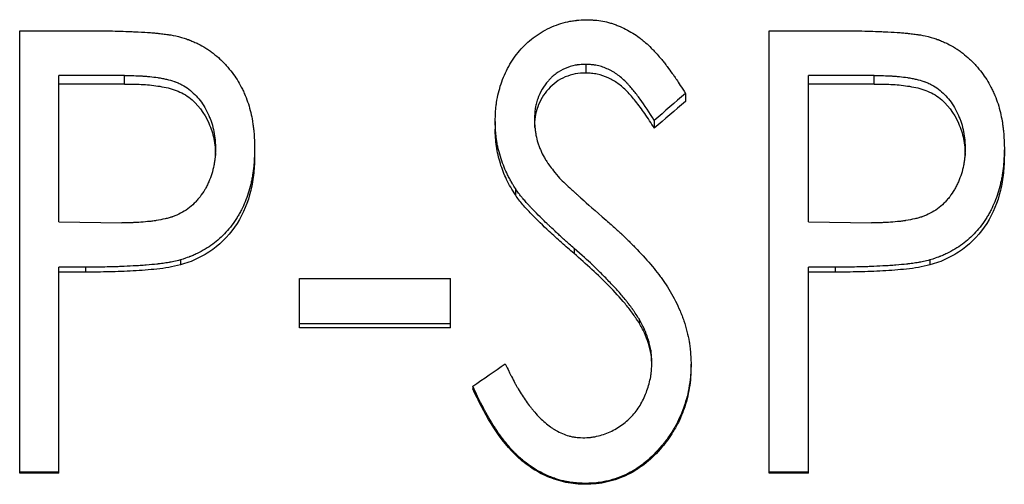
# Model space of a CAD drawing. Header units: millimetres. Extents: x -115 to 135, y -26 to 81.
# Tile 10 of 16: x -0.22 to 11.06, y 0.54 to 5.86. Entities that reach past the tile are written whole.
import ezdxf

# ---------------------------------------------------------------- set-up
doc = ezdxf.new("R2010")
doc.units = ezdxf.units.MM

msp = doc.modelspace()

# ---------------------------------------------------------------- linework, layer by layer
at = {"color": 7, "linetype": 'Continuous', "lineweight": 25}
for p, q in [((-0.224, 5.73), (0.634, 5.73)), ((-0.224, 0.667), (-0.224, 5.73)), ((8.365, 5.73), (9.224, 5.73)), ((8.365, 0.667), (8.365, 5.73)), ((6.262, 5.346), (6.262, 5.247)), ((0.977, 5.218), (0.224, 5.218)), ((0.224, 3.543), (0.224, 5.218)), ((0.977, 5.121), (0.977, 5.218)), ((9.566, 5.218), (8.814, 5.218)), ((8.814, 3.543), (8.814, 5.218)), ((9.566, 5.121), (9.566, 5.218)), ((0.977, 5.121), (0.224, 5.121)), ((9.566, 5.121), (8.814, 5.121)), ((7.404, 5.013), (7.404, 4.92)), ((5.224, 4.691), (5.224, 4.605)), ((7.047, 4.704), (7.047, 4.617)), ((2.468, 4.388), (2.468, 4.306)), ((11.058, 4.388), (11.058, 4.306)), ((5.455, 3.926), (5.455, 3.853)), ((0.224, 3.543), (0.946, 3.532)), ((8.814, 3.543), (9.535, 3.532)), ((6.129, 3.239), (6.129, 3.179)), ((1.617, 3.107), (1.617, 3.05)), ((10.206, 3.107), (10.206, 3.05)), ((0.53, 3.024), (0.224, 3.024)), ((0.224, 0.667), (0.224, 3.024)), ((0.53, 2.968), (0.224, 2.968)), ((0.53, 3.024), (0.53, 2.968)), ((9.12, 3.024), (8.814, 3.024)), ((8.814, 0.667), (8.814, 3.024)), ((9.12, 2.968), (8.814, 2.968)), ((9.12, 3.024), (9.12, 2.968)), ((2.981, 2.894), (4.712, 2.894)), ((2.981, 2.33), (2.981, 2.894)), ((4.712, 2.33), (4.712, 2.894)), ((4.712, 2.374), (2.981, 2.374)), ((6.872, 2.431), (6.872, 2.386)), ((4.712, 2.33), (2.981, 2.33)), ((7.468, 1.926), (7.468, 1.89)), ((4.968, 1.661), (4.968, 1.63)), ((0.224, 0.679), (-0.224, 0.679)), ((8.814, 0.679), (8.365, 0.679)), ((0.224, 0.667), (-0.224, 0.667)), ((8.814, 0.667), (8.365, 0.667)), ((6.257, 0.549), (6.257, 0.538))]:
    msp.add_line(p, q, dxfattribs=at)
for points, knots in [([(5.224, 4.691), (5.225, 4.716), (5.226, 4.737), (5.227, 4.764), (5.227, 4.773), (5.227, 4.784), (5.228, 4.788), (5.228, 4.793), (5.228, 4.795), (5.228, 4.798), (5.228, 4.799), (5.23, 4.82), (5.231, 4.838), (5.235, 4.874), (5.237, 4.891), (5.252, 4.984), (5.269, 5.055), (5.313, 5.19), (5.343, 5.257), (5.397, 5.355), (5.416, 5.386), (5.458, 5.446), (5.479, 5.474), (5.551, 5.557), (5.603, 5.606), (5.69, 5.672), (5.72, 5.692), (5.782, 5.73), (5.814, 5.747), (5.918, 5.796), (5.986, 5.819), (6.072, 5.838), (6.09, 5.841), (6.117, 5.845), (6.126, 5.847), (6.14, 5.848), (6.144, 5.849), (6.151, 5.85), (6.154, 5.85), (6.158, 5.85), (6.161, 5.851), (6.187, 5.853), (6.223, 5.855), (6.272, 5.857)], [0, 0, 0, 0, 0.03125, 0.03125, 0.046875, 0.046875, 0.054688, 0.054688, 0.058594, 0.058594, 0.0625, 0.0625, 0.09375, 0.09375, 0.125, 0.125, 0.25, 0.25, 0.375, 0.375, 0.4375, 0.4375, 0.5, 0.5, 0.625, 0.625, 0.6875, 0.6875, 0.75, 0.75, 0.875, 0.875, 0.90625, 0.90625, 0.921875, 0.921875, 0.929688, 0.929688, 0.933594, 0.933594, 0.9375, 0.9375, 1, 1, 1, 1]), ([(6.272, 5.857), (6.293, 5.856), (6.311, 5.856), (6.334, 5.854), (6.341, 5.854), (6.35, 5.853), (6.354, 5.853), (6.358, 5.853), (6.359, 5.853), (6.362, 5.853), (6.363, 5.853), (6.398, 5.85), (6.428, 5.846), (6.486, 5.835), (6.515, 5.828), (6.559, 5.815), (6.574, 5.81), (6.604, 5.8), (6.62, 5.794), (6.692, 5.765), (6.747, 5.737), (6.826, 5.688), (6.851, 5.671), (6.888, 5.644), (6.9, 5.634), (6.918, 5.619), (6.924, 5.614), (6.936, 5.604), (6.942, 5.599), (6.969, 5.575), (6.991, 5.555), (7.023, 5.522), (7.034, 5.511), (7.051, 5.493), (7.056, 5.487), (7.065, 5.478), (7.068, 5.475), (7.073, 5.469), (7.077, 5.465), (7.095, 5.445), (7.113, 5.424), (7.142, 5.388), (7.152, 5.376), (7.168, 5.355), (7.174, 5.349), (7.182, 5.338), (7.185, 5.334), (7.19, 5.327), (7.193, 5.323), (7.216, 5.294), (7.234, 5.268), (7.261, 5.231), (7.27, 5.218), (7.283, 5.199), (7.287, 5.193), (7.293, 5.184), (7.295, 5.181), (7.299, 5.176), (7.3, 5.175), (7.302, 5.172), (7.303, 5.17), (7.325, 5.136), (7.359, 5.084), (7.404, 5.013)], [0, 0, 0, 0, 0.03125, 0.03125, 0.046875, 0.046875, 0.054688, 0.054688, 0.058594, 0.058594, 0.0625, 0.0625, 0.125, 0.125, 0.1875, 0.1875, 0.21875, 0.21875, 0.25, 0.25, 0.375, 0.375, 0.4375, 0.4375, 0.46875, 0.46875, 0.484375, 0.484375, 0.5, 0.5, 0.5625, 0.5625, 0.59375, 0.59375, 0.609375, 0.609375, 0.617188, 0.617188, 0.625, 0.625, 0.6875, 0.6875, 0.71875, 0.71875, 0.734375, 0.734375, 0.742188, 0.742188, 0.75, 0.75, 0.8125, 0.8125, 0.84375, 0.84375, 0.859375, 0.859375, 0.867188, 0.867188, 0.871094, 0.871094, 0.875, 0.875, 1, 1, 1, 1]), ([(0.634, 5.73), (0.729, 5.73), (0.818, 5.729), (0.943, 5.726), (0.983, 5.724), (1.041, 5.722), (1.06, 5.721), (1.088, 5.72), (1.098, 5.72), (1.112, 5.719), (1.116, 5.719), (1.123, 5.719), (1.125, 5.718), (1.13, 5.718), (1.131, 5.718), (1.186, 5.715), (1.232, 5.712), (1.294, 5.708), (1.314, 5.706), (1.342, 5.704), (1.35, 5.703), (1.363, 5.701), (1.367, 5.701), (1.374, 5.7), (1.376, 5.7), (1.38, 5.7), (1.381, 5.699), (1.406, 5.697), (1.427, 5.694), (1.458, 5.69), (1.468, 5.688), (1.483, 5.686), (1.488, 5.685), (1.498, 5.684), (1.503, 5.683), (1.541, 5.677), (1.582, 5.668), (1.63, 5.655)], [0, 0, 0, 0, 0.25, 0.25, 0.375, 0.375, 0.4375, 0.4375, 0.46875, 0.46875, 0.484375, 0.484375, 0.492188, 0.492188, 0.5, 0.5, 0.625, 0.625, 0.6875, 0.6875, 0.71875, 0.71875, 0.734375, 0.734375, 0.742188, 0.742188, 0.75, 0.75, 0.8125, 0.8125, 0.84375, 0.84375, 0.859375, 0.859375, 0.875, 0.875, 1, 1, 1, 1]), ([(1.63, 5.655), (1.651, 5.648), (1.67, 5.642), (1.694, 5.634), (1.702, 5.631), (1.712, 5.628), (1.715, 5.627), (1.72, 5.625), (1.721, 5.624), (1.724, 5.623), (1.725, 5.623), (1.742, 5.617), (1.757, 5.61), (1.78, 5.6), (1.788, 5.596), (1.804, 5.589), (1.813, 5.585), (1.849, 5.566), (1.878, 5.55), (1.922, 5.523), (1.936, 5.514), (1.964, 5.494), (1.979, 5.483), (2.02, 5.452), (2.046, 5.43), (2.083, 5.395), (2.095, 5.383), (2.119, 5.359), (2.13, 5.347), (2.19, 5.279), (2.232, 5.225), (2.283, 5.144), (2.299, 5.116), (2.323, 5.07), (2.331, 5.055), (2.346, 5.023), (2.353, 5.005), (2.373, 4.958), (2.385, 4.926), (2.406, 4.861), (2.416, 4.827), (2.431, 4.762), (2.437, 4.729), (2.446, 4.679), (2.448, 4.662), (2.452, 4.636), (2.453, 4.627), (2.455, 4.614), (2.455, 4.61), (2.456, 4.604), (2.456, 4.601), (2.457, 4.597), (2.457, 4.594), (2.463, 4.542), (2.466, 4.473), (2.468, 4.388)], [0, 0, 0, 0, 0.03125, 0.03125, 0.046875, 0.046875, 0.054688, 0.054688, 0.058594, 0.058594, 0.0625, 0.0625, 0.09375, 0.09375, 0.109375, 0.109375, 0.125, 0.125, 0.1875, 0.1875, 0.21875, 0.21875, 0.25, 0.25, 0.3125, 0.3125, 0.34375, 0.34375, 0.375, 0.375, 0.5, 0.5, 0.5625, 0.5625, 0.59375, 0.59375, 0.625, 0.625, 0.6875, 0.6875, 0.75, 0.75, 0.8125, 0.8125, 0.84375, 0.84375, 0.859375, 0.859375, 0.867188, 0.867188, 0.871094, 0.871094, 0.875, 0.875, 1, 1, 1, 1]), ([(9.224, 5.73), (9.318, 5.73), (9.407, 5.729), (9.532, 5.726), (9.573, 5.724), (9.631, 5.722), (9.65, 5.721), (9.678, 5.72), (9.687, 5.72), (9.701, 5.719), (9.706, 5.719), (9.713, 5.719), (9.715, 5.718), (9.719, 5.718), (9.721, 5.718), (9.775, 5.715), (9.822, 5.712), (9.884, 5.708), (9.904, 5.706), (9.931, 5.704), (9.94, 5.703), (9.953, 5.701), (9.957, 5.701), (9.963, 5.7), (9.965, 5.7), (9.969, 5.7), (9.971, 5.699), (9.995, 5.697), (10.017, 5.694), (10.048, 5.69), (10.058, 5.688), (10.073, 5.686), (10.078, 5.685), (10.088, 5.684), (10.093, 5.683), (10.131, 5.677), (10.171, 5.668), (10.219, 5.655)], [0, 0, 0, 0, 0.25, 0.25, 0.375, 0.375, 0.4375, 0.4375, 0.46875, 0.46875, 0.484375, 0.484375, 0.492188, 0.492188, 0.5, 0.5, 0.625, 0.625, 0.6875, 0.6875, 0.71875, 0.71875, 0.734375, 0.734375, 0.742188, 0.742188, 0.75, 0.75, 0.8125, 0.8125, 0.84375, 0.84375, 0.859375, 0.859375, 0.875, 0.875, 1, 1, 1, 1]), ([(10.219, 5.655), (10.241, 5.648), (10.26, 5.642), (10.284, 5.634), (10.291, 5.631), (10.302, 5.628), (10.305, 5.627), (10.309, 5.625), (10.311, 5.624), (10.314, 5.623), (10.314, 5.623), (10.331, 5.617), (10.347, 5.61), (10.37, 5.6), (10.378, 5.596), (10.394, 5.589), (10.402, 5.585), (10.439, 5.566), (10.468, 5.55), (10.511, 5.523), (10.526, 5.514), (10.554, 5.494), (10.569, 5.483), (10.61, 5.452), (10.635, 5.43), (10.673, 5.395), (10.685, 5.383), (10.709, 5.359), (10.72, 5.347), (10.78, 5.279), (10.821, 5.225), (10.873, 5.144), (10.889, 5.116), (10.913, 5.07), (10.92, 5.055), (10.935, 5.023), (10.943, 5.005), (10.963, 4.958), (10.975, 4.926), (10.996, 4.861), (11.005, 4.827), (11.02, 4.762), (11.027, 4.729), (11.036, 4.679), (11.038, 4.662), (11.042, 4.636), (11.043, 4.627), (11.044, 4.614), (11.045, 4.61), (11.046, 4.604), (11.046, 4.601), (11.046, 4.597), (11.047, 4.594), (11.052, 4.542), (11.056, 4.473), (11.058, 4.388)], [0, 0, 0, 0, 0.03125, 0.03125, 0.046875, 0.046875, 0.054688, 0.054688, 0.058594, 0.058594, 0.0625, 0.0625, 0.09375, 0.09375, 0.109375, 0.109375, 0.125, 0.125, 0.1875, 0.1875, 0.21875, 0.21875, 0.25, 0.25, 0.3125, 0.3125, 0.34375, 0.34375, 0.375, 0.375, 0.5, 0.5, 0.5625, 0.5625, 0.59375, 0.59375, 0.625, 0.625, 0.6875, 0.6875, 0.75, 0.75, 0.8125, 0.8125, 0.84375, 0.84375, 0.859375, 0.859375, 0.867188, 0.867188, 0.871094, 0.871094, 0.875, 0.875, 1, 1, 1, 1]), ([(6.262, 5.346), (6.235, 5.345), (6.212, 5.344), (6.181, 5.341), (6.172, 5.34), (6.16, 5.339), (6.156, 5.338), (6.15, 5.337), (6.148, 5.337), (6.145, 5.336), (6.144, 5.336), (6.104, 5.329), (6.065, 5.317), (5.987, 5.283), (5.952, 5.263), (5.906, 5.229), (5.891, 5.217), (5.869, 5.196), (5.862, 5.189), (5.847, 5.174), (5.84, 5.166), (5.806, 5.128), (5.782, 5.095), (5.742, 5.026), (5.725, 4.99), (5.704, 4.931), (5.698, 4.912), (5.691, 4.882), (5.689, 4.872), (5.686, 4.858), (5.685, 4.853), (5.684, 4.846), (5.683, 4.843), (5.683, 4.838), (5.682, 4.835), (5.678, 4.807), (5.675, 4.767), (5.673, 4.712)], [0, 0, 0, 0, 0.0625, 0.0625, 0.09375, 0.09375, 0.109375, 0.109375, 0.117188, 0.117188, 0.125, 0.125, 0.25, 0.25, 0.375, 0.375, 0.4375, 0.4375, 0.46875, 0.46875, 0.5, 0.5, 0.625, 0.625, 0.75, 0.75, 0.8125, 0.8125, 0.84375, 0.84375, 0.859375, 0.859375, 0.867188, 0.867188, 0.875, 0.875, 1, 1, 1, 1]), ([(7.047, 4.704), (6.991, 4.796), (6.937, 4.877), (6.858, 4.984), (6.833, 5.017), (6.795, 5.063), (6.782, 5.078), (6.763, 5.099), (6.757, 5.106), (6.748, 5.116), (6.745, 5.12), (6.74, 5.125), (6.739, 5.126), (6.736, 5.13), (6.735, 5.131), (6.7, 5.167), (6.666, 5.197), (6.613, 5.237), (6.595, 5.249), (6.567, 5.265), (6.558, 5.27), (6.539, 5.28), (6.53, 5.285), (6.499, 5.299), (6.478, 5.307), (6.436, 5.322), (6.415, 5.328), (6.384, 5.334), (6.373, 5.336), (6.357, 5.339), (6.351, 5.34), (6.343, 5.341), (6.34, 5.341), (6.334, 5.341), (6.33, 5.342), (6.314, 5.343), (6.292, 5.345), (6.262, 5.346)], [0, 0, 0, 0, 0.25, 0.25, 0.375, 0.375, 0.4375, 0.4375, 0.46875, 0.46875, 0.484375, 0.484375, 0.492188, 0.492188, 0.5, 0.5, 0.625, 0.625, 0.6875, 0.6875, 0.71875, 0.71875, 0.75, 0.75, 0.8125, 0.8125, 0.875, 0.875, 0.90625, 0.90625, 0.921875, 0.921875, 0.929688, 0.929688, 0.9375, 0.9375, 1, 1, 1, 1]), ([(0.977, 5.218), (1.055, 5.218), (1.119, 5.216), (1.171, 5.213), (1.176, 5.213), (1.185, 5.213), (1.189, 5.212), (1.201, 5.211), (1.209, 5.211), (1.233, 5.209), (1.249, 5.208), (1.297, 5.203), (1.328, 5.199), (1.362, 5.194), (1.368, 5.193), (1.376, 5.192), (1.381, 5.191), (1.394, 5.189), (1.402, 5.187), (1.427, 5.183), (1.443, 5.179), (1.49, 5.169), (1.519, 5.161), (1.548, 5.15), (1.553, 5.149), (1.561, 5.146), (1.564, 5.144), (1.576, 5.14), (1.583, 5.137), (1.606, 5.127), (1.62, 5.12), (1.662, 5.098), (1.689, 5.081), (1.738, 5.043), (1.76, 5.024), (1.803, 4.98), (1.824, 4.957), (1.881, 4.881), (1.915, 4.824), (1.947, 4.752), (1.949, 4.746), (1.955, 4.731), (1.958, 4.724), (1.966, 4.702), (1.972, 4.687), (1.986, 4.641), (1.994, 4.609), (2.008, 4.544), (2.012, 4.513), (2.015, 4.48), (2.015, 4.479), (2.015, 4.476), (2.015, 4.475), (2.015, 4.47), (2.016, 4.467), (2.016, 4.457), (2.017, 4.45), (2.018, 4.426), (2.019, 4.407), (2.019, 4.386)], [0, 0, 0, 0, 0.125, 0.125, 0.132812, 0.132812, 0.140625, 0.140625, 0.15625, 0.15625, 0.1875, 0.1875, 0.25, 0.25, 0.257812, 0.257812, 0.265625, 0.265625, 0.28125, 0.28125, 0.3125, 0.3125, 0.375, 0.375, 0.382812, 0.382812, 0.390625, 0.390625, 0.40625, 0.40625, 0.4375, 0.4375, 0.5, 0.5, 0.5625, 0.5625, 0.625, 0.625, 0.75, 0.75, 0.765625, 0.765625, 0.78125, 0.78125, 0.8125, 0.8125, 0.875, 0.875, 0.9375, 0.9375, 0.941406, 0.941406, 0.945312, 0.945312, 0.953125, 0.953125, 0.96875, 0.96875, 1, 1, 1, 1]), ([(6.262, 5.247), (6.222, 5.246), (6.141, 5.242), (6.025, 5.205), (5.919, 5.147), (5.801, 5.038), (5.717, 4.899), (5.678, 4.744), (5.675, 4.665), (5.673, 4.625)], [0, 0, 0, 0, 0.125247, 0.250306, 0.375393, 0.500517, 0.749563, 0.874708, 1, 1, 1, 1]), ([(7.047, 4.617), (7.011, 4.673), (6.944, 4.778), (6.839, 4.919), (6.739, 5.036), (6.635, 5.129), (6.52, 5.196), (6.416, 5.232), (6.328, 5.244), (6.284, 5.246), (6.262, 5.247)], [0, 0, 0, 0, 0.189372, 0.355878, 0.500281, 0.628829, 0.750094, 0.874944, 0.937455, 1, 1, 1, 1]), ([(9.566, 5.218), (9.645, 5.218), (9.709, 5.216), (9.761, 5.213), (9.766, 5.213), (9.774, 5.213), (9.778, 5.212), (9.791, 5.211), (9.799, 5.211), (9.823, 5.209), (9.839, 5.208), (9.887, 5.203), (9.918, 5.199), (9.952, 5.194), (9.957, 5.193), (9.966, 5.192), (9.97, 5.191), (9.983, 5.189), (9.992, 5.187), (10.017, 5.183), (10.033, 5.179), (10.08, 5.169), (10.108, 5.161), (10.138, 5.15), (10.143, 5.149), (10.15, 5.146), (10.154, 5.144), (10.166, 5.14), (10.173, 5.137), (10.196, 5.127), (10.21, 5.12), (10.252, 5.098), (10.279, 5.081), (10.328, 5.043), (10.35, 5.024), (10.393, 4.98), (10.414, 4.957), (10.471, 4.881), (10.504, 4.824), (10.536, 4.752), (10.539, 4.746), (10.545, 4.731), (10.548, 4.724), (10.556, 4.702), (10.561, 4.687), (10.576, 4.641), (10.584, 4.609), (10.597, 4.544), (10.602, 4.513), (10.605, 4.48), (10.605, 4.479), (10.605, 4.476), (10.605, 4.475), (10.605, 4.47), (10.605, 4.467), (10.606, 4.457), (10.606, 4.45), (10.608, 4.426), (10.608, 4.407), (10.609, 4.386)], [0, 0, 0, 0, 0.125, 0.125, 0.132812, 0.132812, 0.140625, 0.140625, 0.15625, 0.15625, 0.1875, 0.1875, 0.25, 0.25, 0.257812, 0.257812, 0.265625, 0.265625, 0.28125, 0.28125, 0.3125, 0.3125, 0.375, 0.375, 0.382812, 0.382812, 0.390625, 0.390625, 0.40625, 0.40625, 0.4375, 0.4375, 0.5, 0.5, 0.5625, 0.5625, 0.625, 0.625, 0.75, 0.75, 0.765625, 0.765625, 0.78125, 0.78125, 0.8125, 0.8125, 0.875, 0.875, 0.9375, 0.9375, 0.941406, 0.941406, 0.945312, 0.945312, 0.953125, 0.953125, 0.96875, 0.96875, 1, 1, 1, 1]), ([(0.977, 5.121), (1.04, 5.121), (1.168, 5.12), (1.359, 5.101), (1.548, 5.065), (1.777, 4.948), (1.93, 4.733), (1.998, 4.524), (2.016, 4.399), (2.018, 4.336), (2.019, 4.304)], [0, 0, 0, 0, 0.125448, 0.250869, 0.376146, 0.501052, 0.749353, 0.87458, 0.937274, 1, 1, 1, 1]), ([(9.566, 5.121), (9.63, 5.121), (9.758, 5.12), (9.949, 5.101), (10.137, 5.065), (10.366, 4.948), (10.52, 4.733), (10.588, 4.524), (10.606, 4.399), (10.608, 4.336), (10.609, 4.304)], [0, 0, 0, 0, 0.125448, 0.250869, 0.376146, 0.501052, 0.749353, 0.87458, 0.937274, 1, 1, 1, 1]), ([(5.455, 3.926), (5.443, 3.945), (5.433, 3.962), (5.419, 3.983), (5.415, 3.99), (5.41, 3.999), (5.408, 4.002), (5.406, 4.006), (5.405, 4.008), (5.404, 4.01), (5.403, 4.011), (5.394, 4.028), (5.386, 4.042), (5.374, 4.065), (5.37, 4.072), (5.363, 4.087), (5.359, 4.096), (5.329, 4.159), (5.305, 4.222), (5.273, 4.327), (5.263, 4.361), (5.252, 4.411), (5.249, 4.427), (5.243, 4.459), (5.241, 4.473), (5.236, 4.506), (5.234, 4.522), (5.232, 4.547), (5.231, 4.556), (5.23, 4.569), (5.23, 4.573), (5.229, 4.579), (5.229, 4.582), (5.229, 4.586), (5.228, 4.589), (5.227, 4.613), (5.226, 4.646), (5.224, 4.691)], [0, 0, 0, 0, 0.0625, 0.0625, 0.09375, 0.09375, 0.109375, 0.109375, 0.117188, 0.117188, 0.125, 0.125, 0.1875, 0.1875, 0.21875, 0.21875, 0.25, 0.25, 0.5, 0.5, 0.625, 0.625, 0.6875, 0.6875, 0.75, 0.75, 0.8125, 0.8125, 0.84375, 0.84375, 0.859375, 0.859375, 0.867188, 0.867188, 0.875, 0.875, 1, 1, 1, 1]), ([(5.673, 4.712), (5.674, 4.693), (5.675, 4.675), (5.677, 4.653), (5.677, 4.646), (5.678, 4.636), (5.678, 4.633), (5.679, 4.629), (5.679, 4.628), (5.679, 4.625), (5.679, 4.625), (5.681, 4.606), (5.683, 4.591), (5.686, 4.568), (5.687, 4.561), (5.689, 4.547), (5.69, 4.541), (5.697, 4.504), (5.704, 4.476), (5.718, 4.433), (5.723, 4.419), (5.734, 4.39), (5.74, 4.375), (5.757, 4.336), (5.77, 4.31), (5.792, 4.271), (5.8, 4.257), (5.812, 4.238), (5.817, 4.231), (5.823, 4.222), (5.825, 4.218), (5.829, 4.214), (5.83, 4.212), (5.832, 4.209), (5.833, 4.206), (5.857, 4.172), (5.894, 4.125), (5.945, 4.063)], [0, 0, 0, 0, 0.0625, 0.0625, 0.09375, 0.09375, 0.109375, 0.109375, 0.117188, 0.117188, 0.125, 0.125, 0.1875, 0.1875, 0.21875, 0.21875, 0.25, 0.25, 0.375, 0.375, 0.4375, 0.4375, 0.5, 0.5, 0.625, 0.625, 0.6875, 0.6875, 0.71875, 0.71875, 0.734375, 0.734375, 0.742188, 0.742188, 0.75, 0.75, 1, 1, 1, 1]), ([(5.455, 3.853), (5.437, 3.881), (5.401, 3.938), (5.338, 4.055), (5.279, 4.211), (5.24, 4.373), (5.227, 4.505), (5.225, 4.571), (5.224, 4.605)], [0, 0, 0, 0, 0.12507, 0.250117, 0.500028, 0.749882, 0.874929, 1, 1, 1, 1]), ([(2.019, 4.386), (2.018, 4.342), (2.016, 4.309), (2.015, 4.286), (2.014, 4.283), (2.014, 4.279), (2.014, 4.277), (2.013, 4.271), (2.013, 4.266), (2.011, 4.254), (2.01, 4.246), (2.007, 4.222), (2.004, 4.205), (1.994, 4.157), (1.986, 4.124), (1.966, 4.061), (1.955, 4.03), (1.935, 3.986), (1.928, 3.97), (1.913, 3.941), (1.905, 3.926), (1.88, 3.884), (1.862, 3.857), (1.832, 3.818), (1.821, 3.804), (1.799, 3.779), (1.788, 3.767), (1.753, 3.732), (1.728, 3.711), (1.65, 3.654), (1.592, 3.624), (1.524, 3.6), (1.522, 3.599), (1.515, 3.597), (1.512, 3.596), (1.502, 3.593), (1.495, 3.591), (1.473, 3.585), (1.458, 3.581), (1.41, 3.57), (1.375, 3.563), (1.333, 3.556), (1.33, 3.556), (1.322, 3.555), (1.319, 3.554), (1.307, 3.552), (1.299, 3.551), (1.276, 3.548), (1.259, 3.547), (1.208, 3.542), (1.172, 3.539), (1.123, 3.536), (1.107, 3.535), (1.084, 3.534), (1.077, 3.534), (1.064, 3.533), (1.058, 3.533), (1.023, 3.532), (0.988, 3.532), (0.946, 3.532)], [0, 0, 0, 0, 0.0625, 0.0625, 0.066406, 0.066406, 0.070312, 0.070312, 0.078125, 0.078125, 0.09375, 0.09375, 0.125, 0.125, 0.1875, 0.1875, 0.25, 0.25, 0.28125, 0.28125, 0.3125, 0.3125, 0.375, 0.375, 0.40625, 0.40625, 0.4375, 0.4375, 0.5, 0.5, 0.625, 0.625, 0.632812, 0.632812, 0.640625, 0.640625, 0.65625, 0.65625, 0.6875, 0.6875, 0.75, 0.75, 0.757812, 0.757812, 0.765625, 0.765625, 0.78125, 0.78125, 0.8125, 0.8125, 0.875, 0.875, 0.90625, 0.90625, 0.921875, 0.921875, 0.9375, 0.9375, 1, 1, 1, 1]), ([(2.468, 4.388), (2.467, 4.343), (2.466, 4.303), (2.463, 4.251), (2.462, 4.235), (2.461, 4.213), (2.46, 4.206), (2.459, 4.196), (2.459, 4.193), (2.458, 4.188), (2.458, 4.186), (2.458, 4.183), (2.458, 4.182), (2.454, 4.146), (2.45, 4.111), (2.441, 4.06), (2.438, 4.043), (2.431, 4.009), (2.428, 3.993), (2.406, 3.903), (2.385, 3.835), (2.346, 3.74), (2.331, 3.709), (2.308, 3.664), (2.3, 3.649), (2.288, 3.627), (2.284, 3.62), (2.275, 3.606), (2.271, 3.599), (2.228, 3.531), (2.186, 3.475), (2.093, 3.373), (2.042, 3.327), (1.933, 3.247), (1.873, 3.211), (1.794, 3.173), (1.778, 3.166), (1.755, 3.156), (1.747, 3.152), (1.735, 3.148), (1.731, 3.146), (1.725, 3.144), (1.723, 3.143), (1.719, 3.142), (1.716, 3.141), (1.693, 3.132), (1.66, 3.121), (1.617, 3.107)], [0, 0, 0, 0, 0.0625, 0.0625, 0.09375, 0.09375, 0.109375, 0.109375, 0.117188, 0.117188, 0.121094, 0.121094, 0.125, 0.125, 0.1875, 0.1875, 0.21875, 0.21875, 0.25, 0.25, 0.375, 0.375, 0.4375, 0.4375, 0.46875, 0.46875, 0.484375, 0.484375, 0.5, 0.5, 0.625, 0.625, 0.75, 0.75, 0.875, 0.875, 0.90625, 0.90625, 0.921875, 0.921875, 0.929688, 0.929688, 0.933594, 0.933594, 0.9375, 0.9375, 1, 1, 1, 1]), ([(2.468, 4.306), (2.466, 4.238), (2.463, 4.102), (2.417, 3.834), (2.289, 3.512), (2.05, 3.255), (1.842, 3.134), (1.715, 3.08), (1.649, 3.06), (1.617, 3.05)], [0, 0, 0, 0, 0.1253334, 0.2506066, 0.5001895, 0.7494724, 0.8746606, 0.9373223, 1, 1, 1, 1]), ([(10.609, 4.386), (10.608, 4.342), (10.606, 4.309), (10.604, 4.286), (10.604, 4.283), (10.604, 4.279), (10.603, 4.277), (10.603, 4.271), (10.602, 4.266), (10.601, 4.254), (10.6, 4.246), (10.597, 4.222), (10.594, 4.205), (10.584, 4.157), (10.576, 4.124), (10.556, 4.061), (10.544, 4.03), (10.525, 3.986), (10.517, 3.97), (10.502, 3.941), (10.494, 3.926), (10.47, 3.884), (10.451, 3.857), (10.422, 3.818), (10.411, 3.804), (10.389, 3.779), (10.378, 3.767), (10.343, 3.732), (10.318, 3.711), (10.24, 3.654), (10.181, 3.624), (10.114, 3.6), (10.112, 3.599), (10.105, 3.597), (10.102, 3.596), (10.091, 3.593), (10.084, 3.591), (10.063, 3.585), (10.048, 3.581), (10, 3.57), (9.965, 3.563), (9.922, 3.556), (9.92, 3.556), (9.912, 3.555), (9.908, 3.554), (9.897, 3.552), (9.889, 3.551), (9.865, 3.548), (9.849, 3.547), (9.798, 3.542), (9.762, 3.539), (9.713, 3.536), (9.697, 3.535), (9.674, 3.534), (9.666, 3.534), (9.654, 3.533), (9.648, 3.533), (9.613, 3.532), (9.578, 3.532), (9.535, 3.532)], [0, 0, 0, 0, 0.0625, 0.0625, 0.066406, 0.066406, 0.070312, 0.070312, 0.078125, 0.078125, 0.09375, 0.09375, 0.125, 0.125, 0.1875, 0.1875, 0.25, 0.25, 0.28125, 0.28125, 0.3125, 0.3125, 0.375, 0.375, 0.40625, 0.40625, 0.4375, 0.4375, 0.5, 0.5, 0.625, 0.625, 0.632812, 0.632812, 0.640625, 0.640625, 0.65625, 0.65625, 0.6875, 0.6875, 0.75, 0.75, 0.757812, 0.757812, 0.765625, 0.765625, 0.78125, 0.78125, 0.8125, 0.8125, 0.875, 0.875, 0.90625, 0.90625, 0.921875, 0.921875, 0.9375, 0.9375, 1, 1, 1, 1]), ([(11.058, 4.388), (11.057, 4.343), (11.055, 4.303), (11.053, 4.251), (11.052, 4.235), (11.05, 4.213), (11.05, 4.206), (11.049, 4.196), (11.049, 4.193), (11.048, 4.188), (11.048, 4.186), (11.048, 4.183), (11.048, 4.182), (11.044, 4.146), (11.039, 4.111), (11.031, 4.06), (11.028, 4.043), (11.021, 4.009), (11.017, 3.993), (10.996, 3.903), (10.975, 3.835), (10.935, 3.74), (10.921, 3.709), (10.898, 3.664), (10.89, 3.649), (10.878, 3.627), (10.874, 3.62), (10.865, 3.606), (10.861, 3.599), (10.818, 3.531), (10.776, 3.475), (10.683, 3.373), (10.631, 3.327), (10.523, 3.247), (10.462, 3.211), (10.384, 3.173), (10.368, 3.166), (10.344, 3.156), (10.336, 3.152), (10.324, 3.148), (10.32, 3.146), (10.314, 3.144), (10.312, 3.143), (10.308, 3.142), (10.306, 3.141), (10.283, 3.132), (10.25, 3.121), (10.206, 3.107)], [0, 0, 0, 0, 0.0625, 0.0625, 0.09375, 0.09375, 0.109375, 0.109375, 0.117188, 0.117188, 0.121094, 0.121094, 0.125, 0.125, 0.1875, 0.1875, 0.21875, 0.21875, 0.25, 0.25, 0.375, 0.375, 0.4375, 0.4375, 0.46875, 0.46875, 0.484375, 0.484375, 0.5, 0.5, 0.625, 0.625, 0.75, 0.75, 0.875, 0.875, 0.90625, 0.90625, 0.921875, 0.921875, 0.929688, 0.929688, 0.933594, 0.933594, 0.9375, 0.9375, 1, 1, 1, 1]), ([(11.058, 4.306), (11.056, 4.238), (11.052, 4.102), (11.007, 3.834), (10.879, 3.512), (10.64, 3.255), (10.432, 3.134), (10.305, 3.08), (10.239, 3.06), (10.206, 3.05)], [0, 0, 0, 0, 0.1253334, 0.2506066, 0.5001895, 0.7494724, 0.8746606, 0.9373223, 1, 1, 1, 1]), ([(5.945, 4.063), (5.967, 4.038), (5.987, 4.017), (6.032, 3.975), (6.055, 3.954), (6.09, 3.922), (6.101, 3.912), (6.118, 3.896), (6.124, 3.89), (6.133, 3.883), (6.135, 3.88), (6.14, 3.876), (6.141, 3.875), (6.143, 3.873), (6.144, 3.872), (6.145, 3.871), (6.146, 3.87), (6.151, 3.865), (6.159, 3.858), (6.177, 3.842), (6.184, 3.836), (6.195, 3.826), (6.199, 3.823), (6.205, 3.817), (6.207, 3.815), (6.211, 3.812), (6.212, 3.811), (6.214, 3.809), (6.216, 3.808), (6.277, 3.753), (6.371, 3.671), (6.497, 3.561)], [0, 0, 0, 0, 0.125, 0.125, 0.25, 0.25, 0.3125, 0.3125, 0.34375, 0.34375, 0.359375, 0.359375, 0.367188, 0.367188, 0.371094, 0.371094, 0.375, 0.375, 0.4375, 0.4375, 0.46875, 0.46875, 0.484375, 0.484375, 0.492188, 0.492188, 0.496094, 0.496094, 0.5, 0.5, 1, 1, 1, 1]), ([(6.129, 3.239), (6.089, 3.274), (6.055, 3.304), (6.014, 3.341), (6.001, 3.352), (5.988, 3.364), (5.986, 3.366), (5.979, 3.372), (5.976, 3.375), (5.966, 3.384), (5.959, 3.39), (5.925, 3.422), (5.895, 3.45), (5.855, 3.488), (5.847, 3.495), (5.829, 3.512), (5.82, 3.521), (5.794, 3.545), (5.778, 3.561), (5.731, 3.607), (5.703, 3.635), (5.667, 3.672), (5.655, 3.684), (5.642, 3.699), (5.64, 3.701), (5.632, 3.709), (5.628, 3.714), (5.616, 3.726), (5.608, 3.735), (5.587, 3.758), (5.574, 3.773), (5.556, 3.794), (5.55, 3.8), (5.539, 3.813), (5.531, 3.822), (5.518, 3.838), (5.512, 3.846), (5.503, 3.857), (5.5, 3.861), (5.495, 3.868), (5.493, 3.87), (5.482, 3.886), (5.47, 3.904), (5.455, 3.926)], [0, 0, 0, 0, 0.125, 0.125, 0.1875, 0.1875, 0.203125, 0.203125, 0.21875, 0.21875, 0.25, 0.25, 0.375, 0.375, 0.40625, 0.40625, 0.4375, 0.4375, 0.5, 0.5, 0.625, 0.625, 0.6875, 0.6875, 0.703125, 0.703125, 0.71875, 0.71875, 0.75, 0.75, 0.8125, 0.8125, 0.84375, 0.84375, 0.875, 0.875, 0.90625, 0.90625, 0.921875, 0.921875, 0.9375, 0.9375, 1, 1, 1, 1]), ([(6.129, 3.179), (6.08, 3.221), (5.984, 3.304), (5.819, 3.455), (5.67, 3.598), (5.556, 3.721), (5.495, 3.794), (5.468, 3.833), (5.455, 3.853)], [0, 0, 0, 0, 0.200166, 0.400252, 0.700364, 0.850532, 0.924866, 1, 1, 1, 1]), ([(6.497, 3.561), (6.537, 3.526), (6.571, 3.495), (6.616, 3.454), (6.63, 3.441), (6.65, 3.424), (6.656, 3.418), (6.665, 3.41), (6.667, 3.407), (6.672, 3.403), (6.673, 3.402), (6.676, 3.399), (6.676, 3.399), (6.709, 3.367), (6.739, 3.338), (6.783, 3.295), (6.797, 3.281), (6.818, 3.26), (6.825, 3.253), (6.835, 3.242), (6.839, 3.239), (6.846, 3.232), (6.848, 3.229), (6.915, 3.16), (6.972, 3.096), (7.051, 3.002), (7.075, 2.971), (7.11, 2.924), (7.122, 2.909), (7.138, 2.886), (7.144, 2.879), (7.155, 2.863), (7.159, 2.856), (7.21, 2.783), (7.252, 2.712), (7.309, 2.599), (7.326, 2.562), (7.35, 2.505), (7.358, 2.486), (7.369, 2.458), (7.372, 2.448), (7.379, 2.429), (7.382, 2.421), (7.413, 2.328), (7.434, 2.248), (7.45, 2.152), (7.453, 2.133), (7.457, 2.102), (7.458, 2.092), (7.459, 2.076), (7.46, 2.071), (7.461, 2.063), (7.461, 2.06), (7.461, 2.054), (7.462, 2.051), (7.464, 2.022), (7.466, 1.981), (7.468, 1.926)], [0, 0, 0, 0, 0.0625, 0.0625, 0.09375, 0.09375, 0.109375, 0.109375, 0.117188, 0.117188, 0.121094, 0.121094, 0.125, 0.125, 0.1875, 0.1875, 0.21875, 0.21875, 0.234375, 0.234375, 0.242188, 0.242188, 0.25, 0.25, 0.375, 0.375, 0.4375, 0.4375, 0.46875, 0.46875, 0.484375, 0.484375, 0.5, 0.5, 0.625, 0.625, 0.6875, 0.6875, 0.71875, 0.71875, 0.734375, 0.734375, 0.75, 0.75, 0.875, 0.875, 0.90625, 0.90625, 0.921875, 0.921875, 0.929688, 0.929688, 0.933594, 0.933594, 0.9375, 0.9375, 1, 1, 1, 1]), ([(6.872, 2.431), (6.856, 2.456), (6.842, 2.478), (6.823, 2.507), (6.817, 2.516), (6.809, 2.528), (6.806, 2.532), (6.802, 2.538), (6.801, 2.539), (6.798, 2.543), (6.797, 2.544), (6.784, 2.564), (6.77, 2.581), (6.749, 2.609), (6.742, 2.618), (6.731, 2.632), (6.727, 2.637), (6.72, 2.646), (6.715, 2.651), (6.684, 2.69), (6.655, 2.724), (6.594, 2.793), (6.562, 2.826), (6.494, 2.897), (6.461, 2.93), (6.412, 2.979), (6.396, 2.995), (6.372, 3.018), (6.364, 3.025), (6.353, 3.037), (6.349, 3.04), (6.343, 3.046), (6.341, 3.048), (6.337, 3.051), (6.335, 3.054), (6.285, 3.1), (6.217, 3.162), (6.129, 3.239)], [0, 0, 0, 0, 0.0625, 0.0625, 0.09375, 0.09375, 0.109375, 0.109375, 0.117188, 0.117188, 0.125, 0.125, 0.1875, 0.1875, 0.21875, 0.21875, 0.234375, 0.234375, 0.25, 0.25, 0.375, 0.375, 0.5, 0.5, 0.625, 0.625, 0.6875, 0.6875, 0.71875, 0.71875, 0.734375, 0.734375, 0.742188, 0.742188, 0.75, 0.75, 1, 1, 1, 1]), ([(6.872, 2.386), (6.847, 2.424), (6.798, 2.5), (6.684, 2.643), (6.53, 2.81), (6.335, 3), (6.197, 3.119), (6.129, 3.179)], [0, 0, 0, 0, 0.125, 0.249996, 0.499963, 0.749978, 1, 1, 1, 1]), ([(1.617, 3.107), (1.59, 3.1), (1.565, 3.095), (1.532, 3.087), (1.521, 3.085), (1.506, 3.082), (1.502, 3.081), (1.492, 3.079), (1.488, 3.079), (1.463, 3.074), (1.441, 3.071), (1.408, 3.066), (1.396, 3.065), (1.378, 3.062), (1.372, 3.062), (1.363, 3.061), (1.36, 3.06), (1.354, 3.06), (1.35, 3.059), (1.312, 3.055), (1.272, 3.051), (1.204, 3.046), (1.18, 3.044), (1.142, 3.041), (1.129, 3.041), (1.11, 3.039), (1.103, 3.039), (1.089, 3.038), (1.082, 3.038), (1.029, 3.035), (0.983, 3.033), (0.915, 3.03), (0.892, 3.029), (0.859, 3.028), (0.848, 3.028), (0.831, 3.027), (0.825, 3.027), (0.817, 3.027), (0.814, 3.027), (0.808, 3.027), (0.805, 3.027), (0.739, 3.025), (0.648, 3.024), (0.53, 3.024)], [0, 0, 0, 0, 0.0625, 0.0625, 0.09375, 0.09375, 0.109375, 0.109375, 0.125, 0.125, 0.1875, 0.1875, 0.21875, 0.21875, 0.234375, 0.234375, 0.242188, 0.242188, 0.25, 0.25, 0.375, 0.375, 0.4375, 0.4375, 0.46875, 0.46875, 0.484375, 0.484375, 0.5, 0.5, 0.625, 0.625, 0.6875, 0.6875, 0.71875, 0.71875, 0.734375, 0.734375, 0.742188, 0.742188, 0.75, 0.75, 1, 1, 1, 1]), ([(1.617, 3.05), (1.572, 3.039), (1.484, 3.018), (1.303, 2.996), (1.076, 2.98), (0.803, 2.969), (0.621, 2.968), (0.53, 2.968)], [0, 0, 0, 0, 0.124974, 0.249971, 0.499966, 0.749979, 1, 1, 1, 1]), ([(10.206, 3.107), (10.18, 3.1), (10.155, 3.095), (10.122, 3.087), (10.111, 3.085), (10.096, 3.082), (10.091, 3.081), (10.082, 3.079), (10.078, 3.079), (10.053, 3.074), (10.031, 3.071), (9.997, 3.066), (9.986, 3.065), (9.968, 3.062), (9.962, 3.062), (9.953, 3.061), (9.95, 3.06), (9.944, 3.06), (9.94, 3.059), (9.902, 3.055), (9.861, 3.051), (9.793, 3.046), (9.769, 3.044), (9.732, 3.041), (9.719, 3.041), (9.699, 3.039), (9.693, 3.039), (9.679, 3.038), (9.671, 3.038), (9.619, 3.035), (9.573, 3.033), (9.505, 3.03), (9.482, 3.029), (9.448, 3.028), (9.437, 3.028), (9.42, 3.027), (9.415, 3.027), (9.407, 3.027), (9.404, 3.027), (9.398, 3.027), (9.395, 3.027), (9.329, 3.025), (9.238, 3.024), (9.12, 3.024)], [0, 0, 0, 0, 0.0625, 0.0625, 0.09375, 0.09375, 0.109375, 0.109375, 0.125, 0.125, 0.1875, 0.1875, 0.21875, 0.21875, 0.234375, 0.234375, 0.242188, 0.242188, 0.25, 0.25, 0.375, 0.375, 0.4375, 0.4375, 0.46875, 0.46875, 0.484375, 0.484375, 0.5, 0.5, 0.625, 0.625, 0.6875, 0.6875, 0.71875, 0.71875, 0.734375, 0.734375, 0.742188, 0.742188, 0.75, 0.75, 1, 1, 1, 1]), ([(10.206, 3.05), (10.162, 3.039), (10.073, 3.018), (9.893, 2.996), (9.666, 2.98), (9.393, 2.969), (9.211, 2.968), (9.12, 2.968)], [0, 0, 0, 0, 0.124974, 0.249971, 0.499966, 0.749979, 1, 1, 1, 1]), ([(7.019, 1.933), (7.018, 1.962), (7.017, 1.988), (7.014, 2.021), (7.013, 2.031), (7.012, 2.044), (7.011, 2.049), (7.011, 2.055), (7.011, 2.057), (7.01, 2.061), (7.01, 2.062), (7.007, 2.084), (7.003, 2.105), (6.995, 2.137), (6.993, 2.148), (6.987, 2.17), (6.983, 2.182), (6.973, 2.214), (6.966, 2.235), (6.954, 2.265), (6.95, 2.276), (6.944, 2.291), (6.942, 2.295), (6.939, 2.303), (6.937, 2.305), (6.935, 2.31), (6.934, 2.313), (6.921, 2.341), (6.9, 2.38), (6.872, 2.431)], [0, 0, 0, 0, 0.125, 0.125, 0.1875, 0.1875, 0.21875, 0.21875, 0.234375, 0.234375, 0.25, 0.25, 0.375, 0.375, 0.4375, 0.4375, 0.5, 0.5, 0.625, 0.625, 0.6875, 0.6875, 0.71875, 0.71875, 0.734375, 0.734375, 0.75, 0.75, 1, 1, 1, 1]), ([(7.019, 1.897), (7.017, 1.94), (7.014, 2.026), (6.983, 2.153), (6.936, 2.274), (6.893, 2.349), (6.872, 2.386)], [0, 0, 0, 0, 0.250041, 0.499937, 0.749895, 1, 1, 1, 1]), ([(5.34, 1.919), (5.355, 1.886), (5.369, 1.857), (5.387, 1.821), (5.392, 1.81), (5.4, 1.795), (5.402, 1.79), (5.405, 1.783), (5.406, 1.781), (5.408, 1.777), (5.409, 1.776), (5.41, 1.774), (5.41, 1.774), (5.424, 1.746), (5.437, 1.722), (5.456, 1.686), (5.463, 1.674), (5.472, 1.657), (5.475, 1.652), (5.482, 1.64), (5.485, 1.636), (5.518, 1.58), (5.548, 1.533), (5.595, 1.467), (5.611, 1.445), (5.635, 1.415), (5.643, 1.404), (5.655, 1.389), (5.66, 1.385), (5.666, 1.377), (5.668, 1.375), (5.672, 1.37), (5.674, 1.368), (5.716, 1.319), (5.756, 1.279), (5.817, 1.227), (5.838, 1.211), (5.869, 1.188), (5.879, 1.181), (5.895, 1.171), (5.9, 1.168), (5.908, 1.163), (5.91, 1.162), (5.915, 1.159), (5.918, 1.157), (5.97, 1.127), (6.019, 1.106), (6.08, 1.089), (6.093, 1.086), (6.113, 1.082), (6.119, 1.081), (6.13, 1.08), (6.133, 1.079), (6.138, 1.078), (6.14, 1.078), (6.143, 1.078), (6.146, 1.077), (6.165, 1.075), (6.191, 1.073), (6.227, 1.071)], [0, 0, 0, 0, 0.0625, 0.0625, 0.09375, 0.09375, 0.109375, 0.109375, 0.117188, 0.117188, 0.121094, 0.121094, 0.125, 0.125, 0.1875, 0.1875, 0.21875, 0.21875, 0.234375, 0.234375, 0.25, 0.25, 0.375, 0.375, 0.4375, 0.4375, 0.46875, 0.46875, 0.484375, 0.484375, 0.492188, 0.492188, 0.5, 0.5, 0.625, 0.625, 0.6875, 0.6875, 0.71875, 0.71875, 0.734375, 0.734375, 0.742188, 0.742188, 0.75, 0.75, 0.875, 0.875, 0.90625, 0.90625, 0.921875, 0.921875, 0.929688, 0.929688, 0.933594, 0.933594, 0.9375, 0.9375, 1, 1, 1, 1]), ([(6.227, 1.071), (6.263, 1.072), (6.291, 1.074), (6.313, 1.076), (6.316, 1.076), (6.32, 1.076), (6.324, 1.077), (6.334, 1.078), (6.34, 1.079), (6.36, 1.082), (6.373, 1.085), (6.44, 1.099), (6.492, 1.117), (6.589, 1.162), (6.638, 1.191), (6.725, 1.255), (6.765, 1.291), (6.836, 1.37), (6.867, 1.413), (6.908, 1.483), (6.92, 1.507), (6.943, 1.558), (6.954, 1.585), (6.982, 1.664), (6.996, 1.716), (7.008, 1.783), (7.01, 1.796), (7.013, 1.817), (7.013, 1.824), (7.014, 1.834), (7.015, 1.837), (7.015, 1.842), (7.015, 1.844), (7.016, 1.847), (7.016, 1.85), (7.017, 1.869), (7.018, 1.896), (7.019, 1.933)], [0, 0, 0, 0, 0.0625, 0.0625, 0.070312, 0.070312, 0.078125, 0.078125, 0.09375, 0.09375, 0.125, 0.125, 0.25, 0.25, 0.375, 0.375, 0.5, 0.5, 0.625, 0.625, 0.6875, 0.6875, 0.75, 0.75, 0.875, 0.875, 0.90625, 0.90625, 0.921875, 0.921875, 0.929688, 0.929688, 0.933594, 0.933594, 0.9375, 0.9375, 1, 1, 1, 1]), ([(7.468, 1.926), (7.467, 1.897), (7.467, 1.872), (7.466, 1.84), (7.465, 1.831), (7.465, 1.817), (7.465, 1.813), (7.464, 1.807), (7.464, 1.805), (7.464, 1.801), (7.464, 1.8), (7.461, 1.759), (7.456, 1.717), (7.441, 1.624), (7.432, 1.583), (7.413, 1.506), (7.401, 1.466), (7.37, 1.379), (7.354, 1.339), (7.321, 1.266), (7.303, 1.23), (7.27, 1.173), (7.258, 1.153), (7.235, 1.117), (7.224, 1.1), (7.199, 1.065), (7.187, 1.048), (7.168, 1.022), (7.161, 1.014), (7.148, 0.997), (7.142, 0.99), (7.075, 0.91), (7.013, 0.848), (6.916, 0.768), (6.882, 0.743), (6.831, 0.71), (6.814, 0.7), (6.78, 0.68), (6.763, 0.671), (6.67, 0.624), (6.591, 0.595), (6.486, 0.571), (6.465, 0.567), (6.434, 0.561), (6.424, 0.56), (6.408, 0.558), (6.403, 0.557), (6.396, 0.556), (6.393, 0.556), (6.388, 0.555), (6.385, 0.555), (6.355, 0.552), (6.313, 0.55), (6.257, 0.549)], [0, 0, 0, 0, 0.03125, 0.03125, 0.046875, 0.046875, 0.054688, 0.054688, 0.058594, 0.058594, 0.0625, 0.0625, 0.125, 0.125, 0.1875, 0.1875, 0.25, 0.25, 0.3125, 0.3125, 0.375, 0.375, 0.40625, 0.40625, 0.4375, 0.4375, 0.46875, 0.46875, 0.484375, 0.484375, 0.5, 0.5, 0.625, 0.625, 0.6875, 0.6875, 0.71875, 0.71875, 0.75, 0.75, 0.875, 0.875, 0.90625, 0.90625, 0.921875, 0.921875, 0.929688, 0.929688, 0.933594, 0.933594, 0.9375, 0.9375, 1, 1, 1, 1]), ([(7.468, 1.89), (7.467, 1.848), (7.466, 1.764), (7.45, 1.639), (7.425, 1.516), (7.385, 1.39), (7.334, 1.262), (7.251, 1.115), (7.083, 0.883), (6.828, 0.667), (6.549, 0.57), (6.383, 0.542), (6.299, 0.539), (6.257, 0.538)], [0, 0, 0, 0, 0.062639, 0.125263, 0.187893, 0.250516, 0.322201, 0.393371, 0.500935, 0.749742, 0.874762, 0.937367, 1, 1, 1, 1]), ([(6.257, 0.549), (6.232, 0.549), (6.211, 0.55), (6.183, 0.551), (6.174, 0.552), (6.162, 0.553), (6.159, 0.553), (6.151, 0.554), (6.149, 0.554), (6.128, 0.556), (6.11, 0.558), (6.082, 0.562), (6.073, 0.564), (6.059, 0.566), (6.054, 0.567), (6.044, 0.569), (6.038, 0.57), (5.999, 0.578), (5.964, 0.587), (5.911, 0.604), (5.893, 0.61), (5.866, 0.62), (5.857, 0.624), (5.843, 0.63), (5.838, 0.631), (5.829, 0.635), (5.824, 0.638), (5.788, 0.653), (5.755, 0.67), (5.686, 0.709), (5.654, 0.729), (5.593, 0.772), (5.564, 0.794), (5.521, 0.831), (5.506, 0.843), (5.486, 0.863), (5.479, 0.869), (5.465, 0.883), (5.457, 0.89), (5.403, 0.945), (5.356, 0.999), (5.288, 1.089), (5.265, 1.121), (5.232, 1.17), (5.221, 1.187), (5.204, 1.213), (5.199, 1.221), (5.19, 1.235), (5.188, 1.239), (5.182, 1.248), (5.179, 1.253), (5.16, 1.285), (5.142, 1.316), (5.114, 1.366), (5.105, 1.383), (5.091, 1.41), (5.086, 1.419), (5.079, 1.433), (5.076, 1.437), (5.073, 1.444), (5.071, 1.446), (5.069, 1.451), (5.067, 1.454), (5.041, 1.505), (5.008, 1.573), (4.968, 1.661)], [0, 0, 0, 0, 0.03125, 0.03125, 0.046875, 0.046875, 0.054688, 0.054688, 0.0625, 0.0625, 0.09375, 0.09375, 0.109375, 0.109375, 0.117188, 0.117188, 0.125, 0.125, 0.1875, 0.1875, 0.21875, 0.21875, 0.234375, 0.234375, 0.242188, 0.242188, 0.25, 0.25, 0.3125, 0.3125, 0.375, 0.375, 0.4375, 0.4375, 0.46875, 0.46875, 0.484375, 0.484375, 0.5, 0.5, 0.625, 0.625, 0.6875, 0.6875, 0.71875, 0.71875, 0.734375, 0.734375, 0.742188, 0.742188, 0.75, 0.75, 0.8125, 0.8125, 0.84375, 0.84375, 0.859375, 0.859375, 0.867188, 0.867188, 0.871094, 0.871094, 0.875, 0.875, 1, 1, 1, 1]), ([(6.257, 0.538), (6.22, 0.539), (6.145, 0.542), (5.997, 0.564), (5.853, 0.609), (5.719, 0.676), (5.591, 0.754), (5.39, 0.924), (5.211, 1.167), (5.064, 1.428), (5, 1.563), (4.968, 1.63)], [0, 0, 0, 0, 0.062551, 0.1251, 0.249996, 0.311925, 0.375471, 0.500051, 0.749762, 0.874876, 1, 1, 1, 1])]:
    msp.add_open_spline(points, degree=3, knots=knots, dxfattribs=at)
for points in [[(7.404, 5.013), (7.285, 4.91), (7.166, 4.807), (7.047, 4.704)], [(7.404, 4.92), (7.285, 4.819), (7.166, 4.718), (7.047, 4.617)], [(4.968, 1.661), (5.092, 1.747), (5.216, 1.833), (5.34, 1.919)]]:
    msp.add_open_spline(points, degree=3, dxfattribs=at)

doc.saveas('drawing.dxf')
